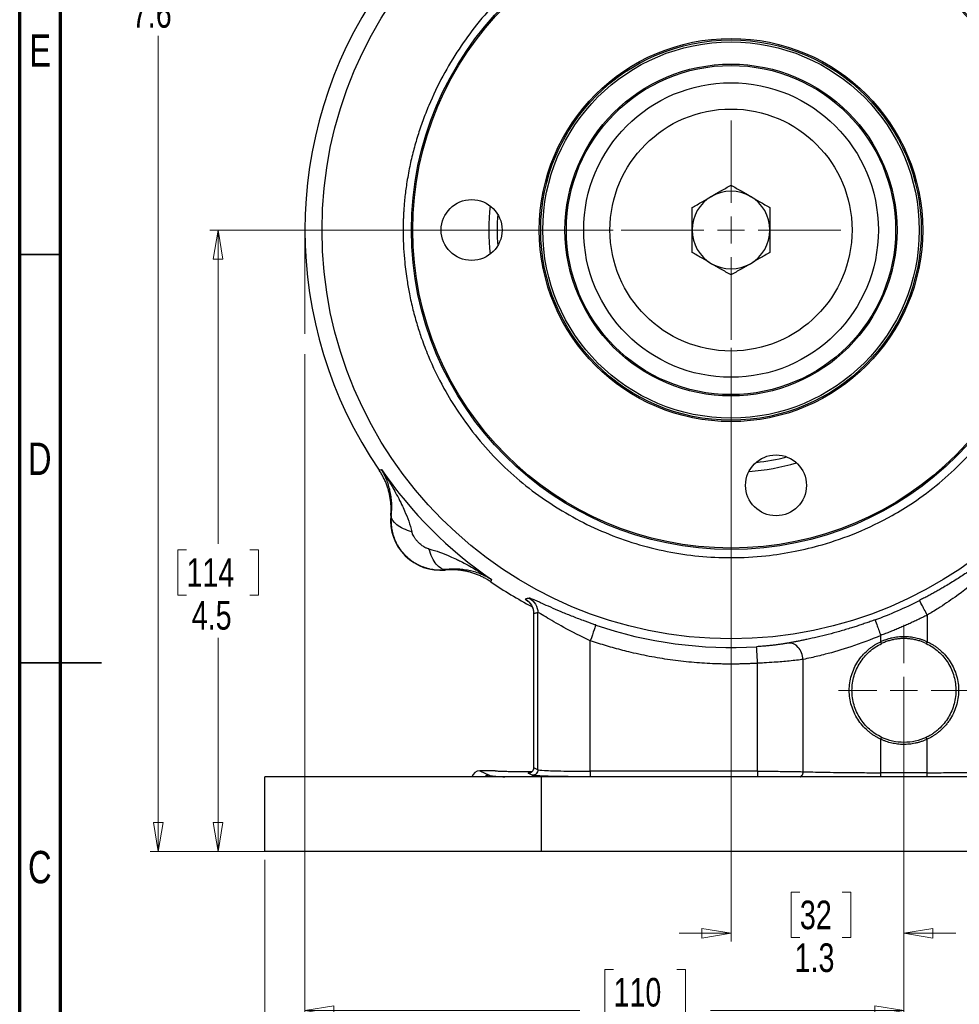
# Model space of a CAD drawing. Header units: inches. Extents: x 0.6 to 16.3, y 0.2 to 11.5.
# Tile 2 of 21: x 0.6 to 5.1, y 4.2 to 8.9. Entities that reach past the tile are written whole.
import ezdxf

# ---------------------------------------------------------------- set-up
doc = ezdxf.new("R2010")
doc.units = ezdxf.units.IN
doc.header["$MEASUREMENT"] = 0
doc.linetypes.add('CENTERX2', pattern=[0.8, 0.5, -0.1, 0.1, -0.1])
doc.styles.add('SLDTEXTSTYLE0', font='TXT', dxfattribs={"width": 0.75})
doc.dimstyles.new('SLDDIMSTYLE0', dxfattribs={"dimtxt": 0.137795, "dimasz": 0.14, "dimexe": 0, "dimexo": 0.0625, "dimgap": 0.034449, "dimtad": 0, "dimdec": 1, "dimlfac": 1.5, "dimrnd": 1e-09, "dimzin": 12, "dimdsep": 46, "dimtxsty": 'SLDTEXTSTYLE0', "dimblk1": 'CLOSED', "dimblk2": 'CLOSED', "dimsah": 1, "dimcen": 0.09, "dimadec": 0, "dimazin": 3, "dimtfac": 1, "dimtdec": 1, "dimtofl": 0, "dimtmove": 0, "dimatfit": 3, "dimldrblk": 'CLOSED', "dimfxl": 0, "dimfrac": 2, "dimtolj": 1, "dimtzin": 12, "dimarcsym": 0})
doc.dimstyles.new('SLDDIMSTYLE2', dxfattribs={"dimtxt": 0.137795, "dimasz": 0.14, "dimexe": 0, "dimexo": 0.0625, "dimgap": 0.034449, "dimtad": 0, "dimdec": 1, "dimlfac": 1.5, "dimrnd": 1e-09, "dimzin": 12, "dimdsep": 46, "dimtxsty": 'SLDTEXTSTYLE0', "dimblk1": 'CLOSED', "dimblk2": 'CLOSED', "dimsah": 1, "dimcen": 0.09, "dimadec": 0, "dimazin": 3, "dimtfac": 1, "dimtofl": 0, "dimtmove": 0, "dimatfit": 3, "dimldrblk": 'CLOSED', "dimfxl": 0, "dimfrac": 2, "dimtolj": 1, "dimtzin": 12, "dimarcsym": 0})
doc.dimstyles.new('SLDDIMSTYLE4', dxfattribs={"dimtxt": 0.137795, "dimasz": 0.14, "dimexe": 0, "dimexo": 0.0625, "dimgap": 0.034449, "dimtad": 0, "dimtih": 1, "dimtoh": 1, "dimdec": 1, "dimlfac": 1.5, "dimrnd": 1e-09, "dimzin": 12, "dimdsep": 46, "dimtxsty": 'SLDTEXTSTYLE0', "dimblk1": 'CLOSED', "dimblk2": 'CLOSED', "dimsah": 1, "dimcen": 0.09, "dimadec": 0, "dimazin": 3, "dimtfac": 1, "dimtdec": 1, "dimtofl": 0, "dimtmove": 0, "dimatfit": 3, "dimldrblk": 'CLOSED', "dimfxl": 0, "dimfrac": 2, "dimtolj": 1, "dimtzin": 12, "dimarcsym": 0})
doc.dimstyles.new('SLDDIMSTYLE5', dxfattribs={"dimtxt": 0.137795, "dimasz": 0.14, "dimexe": 0, "dimexo": 0.0625, "dimgap": 0.034449, "dimtad": 0, "dimdec": 1, "dimlfac": 1.5, "dimrnd": 1e-09, "dimzin": 12, "dimdsep": 46, "dimtxsty": 'SLDTEXTSTYLE0', "dimblk1": 'CLOSED', "dimblk2": 'CLOSED', "dimsah": 1, "dimcen": 0.09, "dimadec": 0, "dimazin": 3, "dimtfac": 1, "dimtmove": 0, "dimatfit": 0, "dimldrblk": 'CLOSED', "dimfxl": 0, "dimfrac": 2, "dimtolj": 1, "dimtzin": 12, "dimarcsym": 0})

# ---------------------------------------------------------------- blocks, each defined once
blk = doc.blocks.new('_Closed')
at = {"color": 0, "linetype": 'ByBlock', "lineweight": -2}
for p, q in [((-1, 0.166667), (0, 0)), ((-1, 0.166667), (-1, -0.166667)), ((0, 0), (-1, -0.166667)), ((0, 0), (-1, 0))]:
    blk.add_line(p, q, dxfattribs=at)
blk = doc.blocks.new('_D_5')
at = {"color": 7, "linetype": 'Continuous', "lineweight": 0}
for p, q in [((3.3014, 9.9866), (1.2187, 9.9866)), ((1.2581, 9.9866), (1.2581, 9.3219)), ((1.1054, 9.2939), (1.0634, 9.2939)), ((1.0634, 9.2939), (1.0634, 9.0752)), ((1.4108, 9.2939), (1.4528, 9.2939)), ((1.4528, 9.2939), (1.4528, 9.0752)), ((1.0634, 9.0752), (1.1054, 9.0752)), ((1.4528, 9.0752), (1.4108, 9.0752)), ((1.2581, 4.9368), (1.2581, 8.869)), ((1.8519, 4.9368), (1.2187, 4.9368))]:
    blk.add_line(p, q, dxfattribs=at)
at = {"color": 7, "linetype": 'Continuous', "lineweight": 18, "xscale": 0.14, "yscale": 0.14}
for p, rotation in [((1.2581, 9.9866), 90.0000000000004), ((1.2581, 4.9368), 270.0000000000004)]:
    blk.add_blockref('_Closed', p, dxfattribs=dict(at, rotation=rotation))
at = {"color": 7, "linetype": 'Continuous', "lineweight": 18, "char_height": 0.1378, "attachment_point": 1, "style": 'SLDTEXTSTYLE0'}
for s, insert in [('192', (1.1054, 9.2528)), ('7.6', (1.1308, 9.0466))]:
    blk.add_mtext(s, dxfattribs=dict(at, insert=insert))
blk = doc.blocks.new('_D_6')
at = {"color": 7, "linetype": 'Continuous', "lineweight": 0}
for p, q in [((1.9649, 7.3353), (1.9649, 4.1309)), ((4.8515, 5.6741), (4.8515, 4.1309)), ((3.4518, 4.3688), (3.4098, 4.3688)), ((3.4098, 4.3688), (3.4098, 4.15)), ((3.7572, 4.3688), (3.7992, 4.3688)), ((3.7992, 4.3688), (3.7992, 4.15)), ((1.9649, 4.1703), (3.289, 4.1703)), ((3.4098, 4.15), (3.4518, 4.15)), ((3.7992, 4.15), (3.7572, 4.15)), ((4.8515, 4.1703), (3.92, 4.1703))]:
    blk.add_line(p, q, dxfattribs=at)
at = {"color": 7, "linetype": 'Continuous', "lineweight": 18, "xscale": 0.14, "yscale": 0.14, "rotation": 180.0000000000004}
blk.add_blockref('_Closed', (1.9649, 4.1703), dxfattribs=at)
at = {"color": 7, "linetype": 'Continuous', "lineweight": 18, "xscale": 0.14, "yscale": 0.14}
blk.add_blockref('_Closed', (4.8515, 4.1703), dxfattribs=at)
at = {"color": 7, "linetype": 'Continuous', "lineweight": 18, "char_height": 0.1378, "attachment_point": 1, "style": 'SLDTEXTSTYLE0'}
for s, insert in [('110', (3.4518, 4.3276)), ('4.3', (3.4772, 4.1215))]:
    blk.add_mtext(s, dxfattribs=dict(at, insert=insert))
blk = doc.blocks.new('_D_7')
at = {"color": 7, "linetype": 'Continuous', "lineweight": 0}
for p, q in [((4.8515, 5.3582), (4.8515, 3.5588)), ((1.7715, 4.8974), (1.7715, 3.5588)), ((2.8424, 3.7967), (2.8005, 3.7967)), ((2.8005, 3.7967), (2.8005, 3.5779)), ((3.1479, 3.7967), (3.1899, 3.7967)), ((3.1899, 3.7967), (3.1899, 3.5779)), ((1.7715, 3.5982), (2.6796, 3.5982)), ((2.8005, 3.5779), (2.8424, 3.5779)), ((3.1899, 3.5779), (3.1479, 3.5779)), ((4.8515, 3.5982), (3.3107, 3.5982))]:
    blk.add_line(p, q, dxfattribs=at)
at = {"color": 7, "linetype": 'Continuous', "lineweight": 18, "xscale": 0.14, "yscale": 0.14, "rotation": 180.0000000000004}
blk.add_blockref('_Closed', (1.7715, 3.5982, -1.2152), dxfattribs=at)
at = {"color": 7, "linetype": 'Continuous', "lineweight": 18, "xscale": 0.14, "yscale": 0.14}
blk.add_blockref('_Closed', (4.8515, 3.5982, -1.2152), dxfattribs=at)
at = {"color": 7, "linetype": 'Continuous', "lineweight": 18, "char_height": 0.1378, "attachment_point": 1, "style": 'SLDTEXTSTYLE0'}
for s, insert in [('117', (2.8424, 3.7555)), ('4.6', (2.8679, 3.5494))]:
    blk.add_mtext(s, dxfattribs=dict(at, insert=insert))
blk = doc.blocks.new('_D_8')
at = {"color": 7, "linetype": 'Continuous', "lineweight": 0}
for p, q in [((4.0182, 7.365), (4.0182, 4.5037)), ((4.8515, 5.3582), (4.8515, 4.5037)), ((4.35, 4.7415), (4.308, 4.7415)), ((4.308, 4.7415), (4.308, 4.5228)), ((4.5537, 4.7415), (4.5956, 4.7415)), ((4.5956, 4.7415), (4.5956, 4.5228)), ((4.0182, 4.5431), (3.7682, 4.5431)), ((4.308, 4.5228), (4.35, 4.5228)), ((4.5956, 4.5228), (4.5537, 4.5228)), ((4.8515, 4.5431), (5.1015, 4.5431))]:
    blk.add_line(p, q, dxfattribs=at)
at = {"color": 7, "linetype": 'Continuous', "lineweight": 18, "xscale": 0.14, "yscale": 0.14}
blk.add_blockref('_Closed', (4.0182, 4.5431, -1.2152), dxfattribs=at)
at = {"color": 7, "linetype": 'Continuous', "lineweight": 18, "xscale": 0.14, "yscale": 0.14, "rotation": 180.0000000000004}
blk.add_blockref('_Closed', (4.8515, 4.5431, -1.2152), dxfattribs=at)
at = {"color": 7, "linetype": 'Continuous', "lineweight": 18, "char_height": 0.1378, "attachment_point": 1, "style": 'SLDTEXTSTYLE0'}
for s, insert in [('32', (4.35, 4.7004)), ('1.3', (4.3246, 4.4942))]:
    blk.add_mtext(s, dxfattribs=dict(at, insert=insert))
blk = doc.blocks.new('_D_9')
at = {"color": 7, "linetype": 'Continuous', "lineweight": 0}
for p, q in [((4.8515, 5.3582), (4.8515, 3.5588)), ((7.9315, 4.8974), (7.9315, 3.5588)), ((6.4005, 3.7967), (6.3585, 3.7967)), ((6.3585, 3.7967), (6.3585, 3.5779)), ((6.706, 3.7967), (6.748, 3.7967)), ((6.748, 3.7967), (6.748, 3.5779)), ((4.8515, 3.5982), (6.2377, 3.5982)), ((6.3585, 3.5779), (6.4005, 3.5779)), ((6.748, 3.5779), (6.706, 3.5779)), ((7.9315, 3.5982), (6.8688, 3.5982))]:
    blk.add_line(p, q, dxfattribs=at)
at = {"color": 7, "linetype": 'Continuous', "lineweight": 18, "xscale": 0.14, "yscale": 0.14, "rotation": 180.0000000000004}
blk.add_blockref('_Closed', (4.8515, 3.5982, -1.2152), dxfattribs=at)
at = {"color": 7, "linetype": 'Continuous', "lineweight": 18, "xscale": 0.14, "yscale": 0.14}
blk.add_blockref('_Closed', (7.9315, 3.5982, -1.2152), dxfattribs=at)
at = {"color": 7, "linetype": 'Continuous', "lineweight": 18, "char_height": 0.1378, "attachment_point": 1, "style": 'SLDTEXTSTYLE0'}
for s, insert in [('117', (6.4005, 3.7555)), ('4.6', (6.426, 3.5494))]:
    blk.add_mtext(s, dxfattribs=dict(at, insert=insert))
blk = doc.blocks.new('_D_10')
at = {"color": 7, "linetype": 'Continuous', "lineweight": 0}
for p, q in [((3.45, 7.9332), (1.5074, 7.9332)), ((1.5468, 7.9332), (1.5468, 6.42)), ((1.3941, 6.392), (1.3521, 6.392)), ((1.3521, 6.392), (1.3521, 6.1733)), ((1.6995, 6.392), (1.7415, 6.392)), ((1.7415, 6.392), (1.7415, 6.1733)), ((1.3521, 6.1733), (1.3941, 6.1733)), ((1.7415, 6.1733), (1.6995, 6.1733)), ((1.5468, 4.9368), (1.5468, 5.9671)), ((1.7322, 4.9368), (1.5074, 4.9368))]:
    blk.add_line(p, q, dxfattribs=at)
at = {"color": 7, "linetype": 'Continuous', "lineweight": 18, "xscale": 0.14, "yscale": 0.14}
for p, rotation in [((1.5468, 7.9332, -1.2152), 90.0000000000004), ((1.5468, 4.9368, -1.2152), 270.0000000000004)]:
    blk.add_blockref('_Closed', p, dxfattribs=dict(at, rotation=rotation))
at = {"color": 7, "linetype": 'Continuous', "lineweight": 18, "char_height": 0.1378, "attachment_point": 1, "style": 'SLDTEXTSTYLE0'}
for s, insert in [('114', (1.3941, 6.3509)), ('4.5', (1.4195, 6.1447))]:
    blk.add_mtext(s, dxfattribs=dict(at, insert=insert))
blk = doc.blocks.new('SW_CENTERMARKSYMBOL_0')
at = {"color": 0, "linetype": 'Continuous', "lineweight": 18}
for p, q in [((0, 0.1312), (0, 0.5288)), ((0, 0), (0, 0.0656)), ((-0.1312, 0), (-0.5288, 0)), ((0, 0), (-0.0656, 0)), ((0, 0), (0, -0.0656)), ((0, 0), (0.0656, 0)), ((0.1312, 0), (0.5288, 0)), ((0, -0.1312), (0, -0.5288))]:
    blk.add_line(p, q, dxfattribs=at)
blk = doc.blocks.new('SW_CENTERMARKSYMBOL_1')
at = {"color": 0, "linetype": 'Continuous', "lineweight": 18}
for p, q in [((0, 0.1312), (0, 0.316)), ((0, 0), (0, 0.0656)), ((-0.1312, 0), (-0.316, 0)), ((0, 0), (-0.0656, 0)), ((0, 0), (0, -0.0656)), ((0, 0), (0.0656, 0)), ((0.1312, 0), (0.316, 0)), ((0, -0.1312), (0, -0.316))]:
    blk.add_line(p, q, dxfattribs=at)

msp = doc.modelspace()

# ---------------------------------------------------------------- linework, layer by layer
at = {"color": 7, "linetype": 'Continuous', "lineweight": 70}
for p, q in [((0.5906, 0.1969), (0.5906, 11.4961)), ((0.7874, 0.3937), (0.7874, 11.2992))]:
    msp.add_line(p, q, dxfattribs=at)
at = {"color": 7, "linetype": 'CENTERX2', "lineweight": 18}
msp.add_line((1.9649, 7.9332), (1.9649, 7.3746), dxfattribs=at)
at = {"color": 7, "linetype": 'Continuous', "lineweight": 35}
for p, q in [((0.7874, 7.815), (0.5906, 7.815)), ((0.5906, 5.8465), (0.9843, 5.8465)), ((0.7874, 5.8465), (0.5906, 5.8465))]:
    msp.add_line(p, q, dxfattribs=at)
at = {"color": 7, "linetype": 'Continuous', "lineweight": 25}
for p, q in [((2.3223, 6.7756), (2.3281, 6.7774)), ((2.3281, 6.7774), (2.3337, 6.7791)), ((2.3788, 6.5564), (2.3809, 6.5565)), ((2.6415, 6.2959), (2.6413, 6.2938)), ((2.8624, 6.2431), (2.8606, 6.2373)), ((2.8641, 6.2487), (2.8624, 6.2431)), ((3.0672, 6.0843), (3.0672, 5.3407)), ((3.0675, 5.3408), (3.0675, 6.0841)), ((3.0873, 5.3309), (3.0873, 6.0883)), ((4.9633, 6.0766), (4.9633, 5.9486)), ((3.3403, 5.324), (3.3403, 5.9534)), ((4.7398, 5.9486), (4.7398, 5.9788)), ((4.7441, 5.9396), (4.7398, 5.9486)), ((4.9633, 5.9486), (4.959, 5.9396)), ((4.1465, 5.324), (4.1465, 5.8445)), ((4.3658, 5.3217), (4.3658, 5.863)), ((4.7398, 5.4784), (4.7441, 5.4874)), ((4.7398, 5.317), (4.7398, 5.4784)), ((4.9633, 5.4784), (4.959, 5.4874)), ((4.9633, 5.317), (4.9633, 5.4784)), ((2.8082, 5.3265), (2.852, 5.3046)), ((2.8825, 5.3265), (2.8082, 5.3265)), ((3.0873, 5.3309), (3.0675, 5.3408)), ((4.1465, 5.324), (3.3403, 5.324)), ((4.9633, 5.317), (4.7398, 5.317)), ((1.7715, 4.9368), (1.7715, 5.2968)), ((3.1049, 5.2968), (1.7715, 5.2968)), ((3.0607, 5.3043), (3.0409, 5.3142)), ((3.1049, 4.9368), (3.1049, 5.2968)), ((6.5982, 5.2968), (3.1049, 5.2968)), ((4.1465, 5.2973), (3.3403, 5.2973)), ((3.1049, 4.9368), (1.7715, 4.9368)), ((6.5982, 4.9368), (3.1049, 4.9368))]:
    msp.add_line(p, q, dxfattribs=at)
for centre, radius in [((4.0182, 7.9332), 1.9709), ((4.0182, 7.9332), 1.54), ((4.0182, 7.9332), 1.5333), ((4.0182, 7.9332), 0.9237), ((4.0182, 7.9332), 0.917), ((4.0182, 7.9332), 0.907), ((4.0182, 7.9332), 0.8), ((4.0182, 7.9332), 0.7933), ((4.0182, 7.9332), 0.71), ((4.0182, 7.9332), 0.5833), ((2.7682, 7.9332), 0.1467), ((4.2352, 6.7022), 0.1467)]:
    msp.add_circle(centre, radius, dxfattribs=at)
for centre, radius, start, end in [((4.0182, 7.9332), 2.0533, 145.6839, 214.3161), ((4.0182, 7.9332), 0.1875, 60, 120), ((4.0182, 7.9332), 0.1875, 120, 180), ((4.0182, 7.9332), 0.1875, 0, 60), ((4.0182, 7.9332), 1.1667, 174.2713, 185.7287), ((4.0182, 7.9332), 0.1875, 180, 240), ((4.0182, 7.9332), 0.1875, 300, 0), ((4.0182, 7.9332), 0.1875, 240, 300), ((4.0182, 7.9332), 1.1667, 274.2713, 285.7287), ((4.0182, 7.9332), 2.0419, 214.4163, 235.5837), ((2.6186, 6.5336), 0.2409, 174.5811, 275.4189), ((4.0182, 7.9332), 2.0533, 235.6839, 242.1267), ((4.0182, 7.9332), 2.0034, 290.2646, 296.9778), ((4.0182, 7.9332), 2.0127, 251.0991, 273.5144)]:
    msp.add_arc(centre, radius, start, end, dxfattribs=at)
at = {"color": 8, "linetype": 'Continuous', "lineweight": 25}
for start, end in [(176.1672, 183.8328), (276.1672, 283.8328)]:
    msp.add_arc((4.0182, 7.9332), 1.1267, start, end, dxfattribs=at)
at = {"color": 7, "linetype": 'Continuous', "lineweight": 25}
msp.add_ellipse((2.8082, 5.2865), major_axis=(0.0358, -0.0179), ratio=0.998288, start_param=2.034855, end_param=3.343982, dxfattribs=at)
for points, knots in [([(2.4381, 7.9332), (2.4381, 7.94), (2.4382, 7.9536), (2.4387, 7.9745), (2.4394, 7.9959), (2.4405, 8.0179), (2.442, 8.0404), (2.4439, 8.0635), (2.4476, 8.1022), (2.4551, 8.161), (2.4688, 8.2368), (2.4869, 8.3144), (2.508, 8.388), (2.5327, 8.4611), (2.5707, 8.558), (2.6266, 8.675), (2.7042, 8.8047), (2.7947, 8.9293), (2.8972, 9.0456), (3.0137, 9.1537), (3.1373, 9.2474), (3.2701, 9.3281), (3.4106, 9.3942), (3.5571, 9.4456), (3.7577, 9.4943), (4.0159, 9.5186), (4.274, 9.4941), (4.4497, 9.4517), (4.548, 9.4203), (4.649, 9.3825), (4.7663, 9.3276), (4.8995, 9.2477), (5.0203, 9.1575), (5.1345, 9.0523), (5.2378, 8.9364), (5.3298, 8.8106), (5.4092, 8.6772), (5.4734, 8.5419), (5.527, 8.397), (5.5668, 8.2472), (5.5919, 8.089), (5.6007, 7.9346), (5.5934, 7.78), (5.5701, 7.627), (5.5316, 7.477), (5.4783, 7.3301), (5.4115, 7.19), (5.3345, 7.0616), (5.2441, 6.9368), (5.1411, 6.8203), (5.0228, 6.7112), (4.9076, 6.6248), (4.7752, 6.5434), (4.6288, 6.4725), (4.4712, 6.4176), (4.3243, 6.382), (4.1781, 6.3596), (4.0744, 6.3538), (3.9669, 6.3536), (3.863, 6.3584), (3.7092, 6.381), (3.5583, 6.4191), (3.4118, 6.4719), (3.2713, 6.5386), (3.1382, 6.6184), (3.0137, 6.7105), (2.8989, 6.8143), (2.7951, 6.9291), (2.707, 7.0482), (2.6262, 7.1808), (2.5683, 7.3007), (2.5288, 7.4037), (2.5047, 7.4775), (2.4849, 7.549), (2.4689, 7.6208), (2.4553, 7.6973), (2.4459, 7.7706), (2.4407, 7.8383), (2.4387, 7.886), (2.4382, 7.9156), (2.4381, 7.9294), (2.4381, 7.9332)], [0, 0, 0, 0, 0.002041, 0.004142, 0.006303, 0.008523, 0.010803, 0.013143, 0.015542, 0.02255, 0.03108, 0.03886, 0.046636, 0.054253, 0.062217, 0.078117, 0.09343, 0.107875, 0.124663, 0.140275, 0.155893, 0.171544, 0.187199, 0.202817, 0.218423, 0.249606, 0.280797, 0.296405, 0.30421, 0.312017, 0.329059, 0.343302, 0.358958, 0.374592, 0.390225, 0.405864, 0.421675, 0.437144, 0.451122, 0.468372, 0.483955, 0.499527, 0.515112, 0.530696, 0.546291, 0.561906, 0.577901, 0.593188, 0.607163, 0.624489, 0.640139, 0.655803, 0.667989, 0.687134, 0.704906, 0.718383, 0.732818, 0.749627, 0.749733, 0.765368, 0.781034, 0.796718, 0.812392, 0.828089, 0.843694, 0.859302, 0.874872, 0.890449, 0.90607, 0.919648, 0.937373, 0.946271, 0.953027, 0.960867, 0.968708, 0.975284, 0.98439, 0.991029, 0.995844, 0.998834, 1, 1, 1, 1]), ([(3.9244, 8.0956), (3.9396, 8.1043), (3.9713, 8.1227), (4.0021, 8.1404), (4.0182, 8.1497)], [0, 0, 0, 0, 0.476313, 1, 1, 1, 1]), ([(4.0182, 8.1497), (4.0343, 8.1404), (4.065, 8.1227), (4.0968, 8.1043), (4.1119, 8.0956)], [0, 0, 0, 0, 0.523687, 1, 1, 1, 1]), ([(3.8307, 8.0415), (3.8468, 8.0508), (3.8775, 8.0685), (3.9093, 8.0869), (3.9244, 8.0956)], [0, 0, 0, 0, 0.523687, 1, 1, 1, 1]), ([(4.1119, 8.0956), (4.1271, 8.0869), (4.1588, 8.0685), (4.1896, 8.0508), (4.2057, 8.0415)], [0, 0, 0, 0, 0.476313, 1, 1, 1, 1]), ([(3.8307, 7.9332), (3.8307, 7.9507), (3.8307, 7.9874), (3.8307, 8.0229), (3.8307, 8.0415)], [0, 0, 0, 0, 0.476313, 1, 1, 1, 1]), ([(4.2057, 8.0415), (4.2057, 8.0229), (4.2057, 7.9874), (4.2057, 7.9507), (4.2057, 7.9332)], [0, 0, 0, 0, 0.523687, 1, 1, 1, 1]), ([(3.8307, 7.825), (3.8307, 7.8436), (3.8307, 7.8791), (3.8307, 7.9157), (3.8307, 7.9332)], [0, 0, 0, 0, 0.523687, 1, 1, 1, 1]), ([(4.2057, 7.9332), (4.2057, 7.9157), (4.2057, 7.8791), (4.2057, 7.8436), (4.2057, 7.825)], [0, 0, 0, 0, 0.476313, 1, 1, 1, 1]), ([(3.9244, 7.7708), (3.9093, 7.7796), (3.8775, 7.7979), (3.8468, 7.8157), (3.8307, 7.825)], [0, 0, 0, 0, 0.476313, 1, 1, 1, 1]), ([(4.2057, 7.825), (4.1896, 7.8157), (4.1588, 7.7979), (4.1271, 7.7796), (4.1119, 7.7708)], [0, 0, 0, 0, 0.523687, 1, 1, 1, 1]), ([(4.0182, 7.7167), (4.0021, 7.726), (3.9713, 7.7438), (3.9396, 7.7621), (3.9244, 7.7708)], [0, 0, 0, 0, 0.523687, 1, 1, 1, 1]), ([(4.1119, 7.7708), (4.0968, 7.7621), (4.065, 7.7438), (4.0343, 7.726), (4.0182, 7.7167)], [0, 0, 0, 0, 0.476313, 1, 1, 1, 1]), ([(2.3788, 6.5564), (2.379, 6.5596), (2.3796, 6.566), (2.3801, 6.5756), (2.3803, 6.5852), (2.3802, 6.5948), (2.3799, 6.6044), (2.3792, 6.6141), (2.3783, 6.6236), (2.3772, 6.6332), (2.3757, 6.6427), (2.374, 6.6522), (2.372, 6.6616), (2.3698, 6.671), (2.3672, 6.6802), (2.3644, 6.6895), (2.3613, 6.6986), (2.358, 6.7076), (2.3544, 6.7165), (2.3506, 6.7254), (2.3465, 6.7341), (2.3421, 6.7427), (2.3375, 6.7511), (2.3327, 6.7594), (2.3276, 6.7676), (2.324, 6.773), (2.3223, 6.7756)], [0, 0, 0, 0, 0.041666, 0.083331, 0.124998, 0.166665, 0.208333, 0.25, 0.291668, 0.333335, 0.375001, 0.416665, 0.458329, 0.499991, 0.541654, 0.583318, 0.624983, 0.66665, 0.708318, 0.749986, 0.791656, 0.833325, 0.874994, 0.916663, 0.958332, 1, 1, 1, 1]), ([(2.3809, 6.5565), (2.3812, 6.559), (2.3818, 6.5642), (2.3825, 6.5719), (2.383, 6.5797), (2.3833, 6.5875), (2.3835, 6.5954), (2.3836, 6.6035), (2.3834, 6.6115), (2.3827, 6.6267), (2.3805, 6.6493), (2.3754, 6.6772), (2.368, 6.7048), (2.36, 6.7269), (2.3518, 6.7458), (2.3439, 6.762), (2.3373, 6.7731), (2.3337, 6.7791)], [0, 0, 0, 0, 0.027232, 0.0551768, 0.0838464, 0.1132519, 0.1434034, 0.1743105, 0.205982, 0.238426, 0.3563474, 0.4866698, 0.6065984, 0.7421407, 0.813048, 0.8989905, 1, 1, 1, 1]), ([(2.3337, 6.7791), (2.345, 6.7621), (2.356, 6.7448), (2.3789, 6.7074), (2.3907, 6.6872), (2.4087, 6.6542), (2.4154, 6.6415), (2.4249, 6.6225), (2.4281, 6.6162), (2.4359, 6.5997), (2.4406, 6.5896), (2.4521, 6.5633), (2.4586, 6.547), (2.4707, 6.513), (2.4762, 6.4953), (2.4804, 6.4778)], [0, 0, 0, 0, 0.296408, 0.296408, 0.563592, 0.563592, 0.730583, 0.730583, 0.834952, 0.834952, 1.04369, 1.04369, 1.37767, 1.37767, 1.669903, 1.669903, 1.669903, 1.669903]), ([(2.3809, 6.5565), (2.3806, 6.5539), (2.3802, 6.5489), (2.3798, 6.5412), (2.3796, 6.531), (2.3799, 6.5182), (2.3814, 6.5028), (2.3838, 6.4876), (2.3872, 6.4726), (2.3915, 6.4578), (2.3969, 6.4433), (2.4031, 6.4292), (2.4102, 6.4156), (2.4182, 6.4024), (2.427, 6.3898), (2.4366, 6.3778), (2.447, 6.3665), (2.4581, 6.3558), (2.4698, 6.3459), (2.4821, 6.3368), (2.495, 6.3285), (2.5084, 6.321), (2.5222, 6.3144), (2.5364, 6.3088), (2.5509, 6.304), (2.5657, 6.3002), (2.5807, 6.2974), (2.5959, 6.2955), (2.6111, 6.2946), (2.6263, 6.2946), (2.6364, 6.2955), (2.6415, 6.2959)], [0, 0, 0, 0, 0.018271, 0.0365, 0.05469, 0.091436, 0.128125, 0.164759, 0.201341, 0.237875, 0.274365, 0.310813, 0.347223, 0.383599, 0.419943, 0.45626, 0.492552, 0.528822, 0.565076, 0.601315, 0.637543, 0.673765, 0.709982, 0.746199, 0.782419, 0.818646, 0.854883, 0.891133, 0.9274, 0.963688, 1, 1, 1, 1]), ([(2.5628, 6.3955), (2.5618, 6.3957), (2.5581, 6.3967), (2.5537, 6.3983), (2.5482, 6.4007), (2.5422, 6.4037), (2.5344, 6.4083), (2.5264, 6.414), (2.5189, 6.4201), (2.513, 6.4257), (2.5084, 6.4304), (2.5031, 6.4364), (2.4963, 6.445), (2.4891, 6.4563), (2.4844, 6.4657), (2.4821, 6.472), (2.4811, 6.4754), (2.4807, 6.477), (2.4805, 6.4779)], [0, 0, 0, 0, 0.0272854, 0.0966957, 0.1181176, 0.1775137, 0.2645843, 0.3409911, 0.4198607, 0.5000563, 0.5401228, 0.5799897, 0.6971505, 0.8081797, 0.9099168, 0.9564277, 0.9785373, 1, 1, 1, 1]), ([(5.3371, 6.4166), (5.3345, 6.4144), (5.3292, 6.4102), (5.3212, 6.4037), (5.313, 6.3971), (5.3046, 6.3905), (5.2961, 6.3838), (5.2874, 6.377), (5.2785, 6.3701), (5.2695, 6.3632), (5.2603, 6.3563), (5.2387, 6.3401), (5.2035, 6.3145), (5.1527, 6.2796), (5.0993, 6.245), (5.0559, 6.2187), (5.0242, 6.2003), (5.0049, 6.1894), (4.9855, 6.1787), (4.9661, 6.1682), (4.9466, 6.1579), (4.9335, 6.1512), (4.927, 6.1478)], [0, 0, 0, 0, 0.024883, 0.049809, 0.074786, 0.099822, 0.124926, 0.150106, 0.175371, 0.200728, 0.226185, 0.251751, 0.376957, 0.502103, 0.6272, 0.751362, 0.793385, 0.835119, 0.876606, 0.917887, 0.959004, 1, 1, 1, 1]), ([(2.5628, 6.3955), (2.5802, 6.3912), (2.598, 6.3857), (2.632, 6.3736), (2.6483, 6.3671), (2.6745, 6.3556), (2.6847, 6.351), (2.7011, 6.3431), (2.7075, 6.34), (2.7265, 6.3304), (2.7392, 6.3237), (2.7721, 6.3057), (2.7923, 6.294), (2.8298, 6.2711), (2.8471, 6.26), (2.8641, 6.2487)], [-1.668217, -1.668217, -1.668217, -1.668217, -1.375984, -1.375984, -1.042003, -1.042003, -0.833265, -0.833265, -0.728896, -0.728896, -0.561906, -0.561906, -0.294721, -0.294721, 0.001686, 0.001686, 0.001686, 0.001686]), ([(5.3307, 6.3562), (5.2974, 6.3245), (5.2592, 6.2901), (5.1801, 6.2247), (5.1402, 6.1938), (5.0712, 6.1449), (5.0438, 6.1265), (4.9985, 6.0978), (4.9809, 6.087), (4.9633, 6.0766)], [0, 0, 0, 0, 0.746069, 0.746069, 1.418582, 1.418582, 1.838902, 1.838902, 2.101602, 2.101602, 2.101602, 2.101602]), ([(2.8606, 6.2373), (2.8579, 6.2391), (2.8526, 6.2426), (2.8444, 6.2477), (2.8361, 6.2525), (2.8276, 6.2571), (2.819, 6.2615), (2.8103, 6.2656), (2.8015, 6.2694), (2.7926, 6.273), (2.7835, 6.2764), (2.7744, 6.2794), (2.7652, 6.2822), (2.7559, 6.2848), (2.7466, 6.287), (2.7372, 6.289), (2.7277, 6.2908), (2.7182, 6.2922), (2.7086, 6.2934), (2.699, 6.2943), (2.6894, 6.2949), (2.6798, 6.2952), (2.6702, 6.2953), (2.6605, 6.2951), (2.6509, 6.2946), (2.6445, 6.2941), (2.6413, 6.2938)], [0, 0, 0, 0, 0.041668, 0.083337, 0.125006, 0.166675, 0.208344, 0.250014, 0.291682, 0.33335, 0.375017, 0.416682, 0.458346, 0.500009, 0.541671, 0.583335, 0.624999, 0.666665, 0.708332, 0.75, 0.791667, 0.833335, 0.875002, 0.916669, 0.958334, 1, 1, 1, 1]), ([(2.8641, 6.2487), (2.8614, 6.2504), (2.8563, 6.2535), (2.8485, 6.2578), (2.8412, 6.2616), (2.8343, 6.2651), (2.8278, 6.2681), (2.8217, 6.2708), (2.809, 6.2761), (2.7898, 6.283), (2.7622, 6.2904), (2.7343, 6.2956), (2.7102, 6.2979), (2.6918, 6.2986), (2.679, 6.2986), (2.6663, 6.2981), (2.6539, 6.2973), (2.6455, 6.2964), (2.6415, 6.2959)], [0, 0, 0, 0, 0.045138, 0.087505, 0.127104, 0.163937, 0.198008, 0.229318, 0.257869, 0.393408, 0.51334, 0.643659, 0.761584, 0.81312, 0.862692, 0.910335, 0.956089, 1, 1, 1, 1]), ([(3.3662, 6.0291), (3.3634, 6.03), (3.3577, 6.032), (3.3492, 6.0349), (3.3408, 6.0379), (3.3323, 6.0409), (3.3239, 6.044), (3.3155, 6.047), (3.3001, 6.0527), (3.2781, 6.061), (3.2499, 6.072), (3.2227, 6.083), (3.188, 6.0975), (3.148, 6.1148), (3.1139, 6.1301), (3.0911, 6.1404), (3.0763, 6.147), (3.0642, 6.1523), (3.0565, 6.1554), (3.0517, 6.1571), (3.049, 6.158), (3.0469, 6.1585), (3.0462, 6.1584), (3.0459, 6.1584)], [0, 0, 0, 0, 0.017433, 0.034864, 0.052305, 0.069768, 0.087265, 0.104808, 0.122409, 0.183768, 0.245268, 0.307124, 0.368893, 0.493333, 0.618657, 0.682108, 0.745089, 0.808835, 0.872178, 0.904203, 0.936119, 0.96802, 1, 1, 1, 1]), ([(3.0479, 6.1357), (3.0478, 6.1357), (3.0474, 6.1358), (3.051, 6.1318), (3.0558, 6.1251), (3.0607, 6.1159), (3.0658, 6.1021), (3.0666, 6.0911), (3.0672, 6.0837)], [0, 0, 0, 0, 0.156934, 0.352609, 0.499649, 0.623568, 0.744667, 1, 1, 1, 1]), ([(3.0873, 6.0883), (3.0859, 6.088), (3.0845, 6.0877), (3.0806, 6.0868), (3.078, 6.0863), (3.0738, 6.0854), (3.0722, 6.0851), (3.0695, 6.0846), (3.0685, 6.0843), (3.0675, 6.0841)], [-1.301885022, -1.301885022, -1.301885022, -1.301885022, -1.300192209, -1.300192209, -1.297065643, -1.297065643, -1.295111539, -1.295111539, -1.293890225, -1.293890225, -1.293890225, -1.293890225]), ([(3.3403, 5.9534), (3.2957, 5.9735), (3.2516, 5.9959), (3.1784, 6.0363), (3.1481, 6.0544), (3.112, 6.0759), (3.1015, 6.0821), (3.0907, 6.0876), (3.0882, 6.0885), (3.0873, 6.0883)], [0, 0, 0, 0, 0.709491, 0.709491, 1.349033, 1.349033, 1.748746, 1.748746, 1.998567, 1.998567, 1.998567, 1.998567]), ([(4.9633, 6.0766), (4.956, 6.0729), (4.9415, 6.0656), (4.9195, 6.0549), (4.8975, 6.0445), (4.8753, 6.0343), (4.853, 6.0244), (4.8306, 6.0148), (4.808, 6.0054), (4.7854, 5.9963), (4.7626, 5.9874), (4.7474, 5.9817), (4.7398, 5.9788)], [0, 0, 0, 0, 0.100082, 0.20011, 0.300096, 0.400055, 0.5, 0.599945, 0.699904, 0.79989, 0.899918, 1, 1, 1, 1]), ([(4.7121, 6.0538), (4.7082, 6.0524), (4.7006, 6.0496), (4.6892, 6.0455), (4.6777, 6.0415), (4.6663, 6.0375), (4.6549, 6.0336), (4.6435, 6.0298), (4.6321, 6.026), (4.6208, 6.0223), (4.6095, 6.0187), (4.5829, 6.0104), (4.5415, 5.9981), (4.4864, 5.9833), (4.4334, 5.9704), (4.3933, 5.9615), (4.3647, 5.9555), (4.3462, 5.9518), (4.3284, 5.9484), (4.3112, 5.9451), (4.3004, 5.9432), (4.295, 5.9422)], [0, 0, 0, 0, 0.024981, 0.049885, 0.074724, 0.099508, 0.124247, 0.148951, 0.173631, 0.198297, 0.222961, 0.247632, 0.372188, 0.496187, 0.621572, 0.746869, 0.797499, 0.84803, 0.898558, 0.949183, 1, 1, 1, 1]), ([(4.1465, 5.8445), (4.1389, 5.8441), (4.1238, 5.8432), (4.1011, 5.8422), (4.0785, 5.8414), (4.0558, 5.8409), (4.0331, 5.8406), (4.0104, 5.8405), (3.9878, 5.8408), (3.9651, 5.8412), (3.9158, 5.8427), (3.8399, 5.8473), (3.7379, 5.8586), (3.6366, 5.8748), (3.5564, 5.8917), (3.4967, 5.9065), (3.4573, 5.917), (3.4181, 5.9283), (3.379, 5.9404), (3.3532, 5.9491), (3.3403, 5.9534)], [0, 0, 0, 0, 0.027729, 0.055447, 0.083156, 0.11086, 0.138562, 0.166265, 0.193972, 0.221687, 0.249413, 0.374699, 0.500001, 0.625287, 0.750589, 0.800482, 0.850351, 0.900214, 0.950091, 1, 1, 1, 1]), ([(4.295, 5.9422), (4.2934, 5.9419), (4.2902, 5.9413), (4.2851, 5.9404), (4.2799, 5.9396), (4.2745, 5.9387), (4.2689, 5.9378), (4.2593, 5.9364), (4.2453, 5.9344), (4.226, 5.9319), (4.2058, 5.9296), (4.1871, 5.9278), (4.1705, 5.9263), (4.1561, 5.9252), (4.1464, 5.9246), (4.1416, 5.9243)], [0, 0, 0, 0, 0.042178, 0.084248, 0.12626, 0.168266, 0.210317, 0.252463, 0.377811, 0.50283, 0.627604, 0.751693, 0.834672, 0.917293, 1, 1, 1, 1]), ([(4.7398, 5.9788), (4.6916, 5.9582), (4.6427, 5.9398), (4.5524, 5.9097), (4.5109, 5.8977), (4.4481, 5.8814), (4.4251, 5.8759), (4.3904, 5.8682), (4.3777, 5.8655), (4.3658, 5.863)], [0, 0, 0, 0, 0.680024, 0.680024, 1.293004, 1.293004, 1.676117, 1.676117, 1.915562, 1.915562, 1.915562, 1.915562]), ([(4.7398, 5.4784), (4.7373, 5.4796), (4.7323, 5.4819), (4.7249, 5.4858), (4.7177, 5.4899), (4.7106, 5.4941), (4.7037, 5.4986), (4.6969, 5.5034), (4.6902, 5.5083), (4.6837, 5.5135), (4.67, 5.525), (4.6506, 5.5444), (4.6285, 5.574), (4.6108, 5.6062), (4.5978, 5.6407), (4.5899, 5.6767), (4.5873, 5.7135), (4.5899, 5.7503), (4.5978, 5.7862), (4.6108, 5.8208), (4.6285, 5.853), (4.6506, 5.8826), (4.6716, 5.9035), (4.6888, 5.9177), (4.7009, 5.9265), (4.7134, 5.9346), (4.7263, 5.9421), (4.7353, 5.9464), (4.7398, 5.9486)], [0, 0, 0, 0, 0.014042, 0.028047, 0.042027, 0.055995, 0.069966, 0.083952, 0.097967, 0.112024, 0.126136, 0.188817, 0.251292, 0.313882, 0.375847, 0.438108, 0.500006, 0.561892, 0.624166, 0.686129, 0.748721, 0.811194, 0.873877, 0.899235, 0.924449, 0.949596, 0.974754, 1, 1, 1, 1]), ([(4.7441, 5.4874), (4.7227, 5.4975), (4.7028, 5.5107), (4.6677, 5.5419), (4.6524, 5.56), (4.6274, 5.5996), (4.6176, 5.6211), (4.6045, 5.6663), (4.6012, 5.6899), (4.6012, 5.7371), (4.6045, 5.7607), (4.6177, 5.8058), (4.6274, 5.8274), (4.6524, 5.867), (4.6677, 5.8851), (4.7028, 5.9163), (4.7227, 5.9294), (4.7441, 5.9396)], [0, 0, 0, 0, 0.125, 0.125, 0.25, 0.25, 0.375, 0.375, 0.5, 0.5, 0.625, 0.625, 0.75, 0.75, 0.875, 0.875, 1, 1, 1, 1]), ([(4.7398, 5.9486), (4.7423, 5.9498), (4.7473, 5.9521), (4.7549, 5.9553), (4.7626, 5.9582), (4.7704, 5.9609), (4.7783, 5.9633), (4.7862, 5.9655), (4.8009, 5.9691), (4.8226, 5.9728), (4.8515, 5.9743), (4.8804, 5.9728), (4.9042, 5.9688), (4.9228, 5.964), (4.9366, 5.9597), (4.9501, 5.9546), (4.9589, 5.9506), (4.9633, 5.9486)], [0, 0, 0, 0, 0.03583, 0.071568, 0.107248, 0.142908, 0.178584, 0.21431, 0.250124, 0.375037, 0.500011, 0.624922, 0.749897, 0.812483, 0.874901, 0.937342, 1, 1, 1, 1]), ([(4.959, 5.9396), (4.9488, 5.9444), (4.9383, 5.9486), (4.9214, 5.954), (4.9152, 5.9557), (4.9027, 5.9586), (4.8963, 5.9599), (4.8836, 5.9618), (4.8772, 5.9626), (4.8644, 5.9636), (4.858, 5.9638), (4.8509, 5.9638), (4.8503, 5.9638), (4.8438, 5.9638), (4.838, 5.9635), (4.8258, 5.9626), (4.8194, 5.9618), (4.8067, 5.9599), (4.8004, 5.9586), (4.7878, 5.9557), (4.7816, 5.954), (4.7694, 5.95), (4.7633, 5.9479), (4.7529, 5.9436), (4.7484, 5.9417), (4.7441, 5.9396)], [3.1916112, 3.1916112, 3.1916112, 3.1916112, 3.3255438, 3.3255438, 3.4020282, 3.4020282, 3.4785126, 3.4785126, 3.554997, 3.554997, 3.6314814, 3.6314814, 3.6390293, 3.6390293, 3.7079658, 3.7079658, 3.7844502, 3.7844502, 3.8609347, 3.8609347, 3.9374191, 3.9374191, 4.0139035, 4.0139035, 4.0713673, 4.0713673, 4.0713673, 4.0713673]), ([(4.959, 5.9396), (4.9805, 5.9293), (5.0006, 5.916), (5.0359, 5.8844), (5.0513, 5.8662), (5.0764, 5.8261), (5.086, 5.8042), (5.0989, 5.7585), (5.1021, 5.7347), (5.1016, 5.6871), (5.0979, 5.6633), (5.0841, 5.6179), (5.0739, 5.5962), (5.0546, 5.5666), (5.0474, 5.5571), (5.0308, 5.5383), (5.0211, 5.5289), (5.0062, 5.5165), (5.0012, 5.5127), (4.9936, 5.5074), (4.9911, 5.5057), (4.9865, 5.5026), (4.9843, 5.5012), (4.9783, 5.4976), (4.9749, 5.4957), (4.9697, 5.4928), (4.9679, 5.4918), (4.9639, 5.4898), (4.9616, 5.4886), (4.959, 5.4874)], [0, 0, 0, 0, 0.125, 0.125, 0.25, 0.25, 0.375, 0.375, 0.5, 0.5, 0.625, 0.625, 0.75, 0.75, 0.8125, 0.8125, 0.875, 0.875, 0.90625, 0.90625, 0.921875, 0.921875, 0.9375, 0.9375, 0.96875, 0.96875, 0.984375, 0.984375, 1, 1, 1, 1]), ([(4.9633, 5.9486), (4.9658, 5.9474), (4.9709, 5.945), (4.9783, 5.9411), (4.9856, 5.937), (4.9927, 5.9327), (4.9997, 5.9281), (5.0065, 5.9233), (5.0133, 5.9183), (5.0198, 5.9131), (5.0336, 5.9015), (5.0531, 5.8818), (5.0753, 5.8519), (5.093, 5.8192), (5.1058, 5.7843), (5.1135, 5.7479), (5.1158, 5.7108), (5.1127, 5.6737), (5.1042, 5.6375), (5.0907, 5.6028), (5.0753, 5.5758), (5.0607, 5.5555), (5.0481, 5.5406), (5.0342, 5.5262), (5.0206, 5.5143), (5.0083, 5.5049), (4.9976, 5.4974), (4.9865, 5.4905), (4.9751, 5.4841), (4.9672, 5.4803), (4.9633, 5.4784)], [0, 0, 0, 0, 0.014172, 0.028304, 0.042412, 0.056507, 0.070605, 0.084719, 0.098861, 0.113047, 0.12729, 0.190548, 0.253586, 0.316749, 0.379272, 0.442091, 0.504564, 0.567002, 0.629862, 0.69233, 0.755584, 0.787807, 0.820056, 0.854849, 0.889481, 0.911687, 0.933789, 0.955841, 0.977894, 1, 1, 1, 1]), ([(4.3658, 5.863), (4.3465, 5.8605), (4.3236, 5.8578), (4.2761, 5.8531), (4.2516, 5.851), (4.2103, 5.848), (4.194, 5.847), (4.1672, 5.8455), (4.1568, 5.845), (4.1465, 5.8445)], [0, 0, 0, 0, 0.2442785, 0.2442785, 0.4644733, 0.4644733, 0.602095, 0.602095, 0.6881086, 0.6881086, 0.6881086, 0.6881086]), ([(4.9633, 5.4784), (4.9609, 5.4773), (4.9563, 5.4751), (4.9491, 5.4721), (4.9419, 5.4693), (4.9346, 5.4667), (4.9273, 5.4644), (4.9199, 5.4622), (4.9124, 5.4603), (4.8982, 5.4571), (4.877, 5.4539), (4.8488, 5.4527), (4.8206, 5.4545), (4.7974, 5.4585), (4.7792, 5.4632), (4.7658, 5.4675), (4.7526, 5.4725), (4.744, 5.4764), (4.7398, 5.4784)], [0, 0, 0, 0, 0.033584, 0.067077, 0.100508, 0.133907, 0.167305, 0.200729, 0.23421, 0.267778, 0.389758, 0.51179, 0.633761, 0.75579, 0.8169, 0.877851, 0.938825, 1, 1, 1, 1]), ([(4.959, 5.4874), (4.9421, 5.4794), (4.9244, 5.4733), (4.8884, 5.4652), (4.8702, 5.4631), (4.8329, 5.4631), (4.8145, 5.4652), (4.7786, 5.4733), (4.7609, 5.4794), (4.7441, 5.4874)], [0, 0, 0, 0, 0.25, 0.25, 0.5, 0.5, 0.75, 0.75, 1, 1, 1, 1]), ([(2.8825, 5.3265), (2.8833, 5.3262), (2.8847, 5.3257), (2.8974, 5.3248), (2.9172, 5.324), (2.943, 5.3235), (2.9745, 5.3231), (3.0157, 5.3228), (3.0465, 5.323), (3.0605, 5.3231)], [0, 0, 0, 0, 0.12897, 0.241391, 0.415892, 0.524276, 0.629812, 0.831421, 1, 1, 1, 1]), ([(3.0672, 5.3415), (3.0671, 5.34), (3.067, 5.3371), (3.0659, 5.3326), (3.0639, 5.3282), (3.06, 5.3225), (3.0578, 5.3209), (3.0562, 5.3196)], [0, 0, 0, 0, 0.113433, 0.227954, 0.35435, 0.516579, 1, 1, 1, 1]), ([(3.0873, 5.3309), (3.0873, 5.324), (3.0844, 5.317), (3.0746, 5.3072), (3.0677, 5.3043), (3.0607, 5.3043)], [0, 0, 0, 0, 0.5, 0.5, 1, 1, 1, 1]), ([(3.0874, 5.3309), (3.0895, 5.3298), (3.1007, 5.3287), (3.142, 5.3266), (3.174, 5.3257), (3.2359, 5.3246), (3.262, 5.3243), (3.3058, 5.3241), (3.3231, 5.324), (3.3403, 5.324)], [0, 0, 0, 0, 0.465212, 0.465212, 0.987734, 0.987734, 1.31431, 1.31431, 1.51842, 1.51842, 1.51842, 1.51842]), ([(4.1465, 5.324), (4.1465, 5.3171), (4.1465, 5.3103), (4.1465, 5.3005), (4.1465, 5.2975), (4.1465, 5.2973)], [0, 0, 0, 0, 0.5, 0.5, 1, 1, 1, 1]), ([(4.1465, 5.324), (4.1686, 5.324), (4.1907, 5.3239), (4.2415, 5.3237), (4.2697, 5.3234), (4.3117, 5.3228), (4.3269, 5.3225), (4.3498, 5.3221), (4.3581, 5.3219), (4.3658, 5.3217)], [0.0000012, 0.0000012, 0.0000012, 0.0000012, 0.2264039, 0.2264039, 0.5332152, 0.5332152, 0.7249723, 0.7249723, 0.8448205, 0.8448205, 0.8448205, 0.8448205]), ([(4.3658, 5.3217), (4.3948, 5.3208), (4.4281, 5.32), (4.5047, 5.3186), (4.5488, 5.318), (4.6238, 5.3174), (4.6535, 5.3172), (4.7021, 5.317), (4.7209, 5.317), (4.7398, 5.317)], [0, 0, 0, 0, 0.2618208, 0.2618208, 0.5510605, 0.5510605, 0.7318354, 0.7318354, 0.8448197, 0.8448197, 0.8448197, 0.8448197]), ([(4.9633, 5.317), (4.9818, 5.317), (5.0003, 5.317), (5.0505, 5.3172), (5.082, 5.3174), (5.1317, 5.3178), (5.1505, 5.318), (5.1778, 5.3183), (5.1868, 5.3185), (5.2099, 5.3188), (5.2237, 5.319), (5.2585, 5.3197), (5.2789, 5.3201), (5.3118, 5.3209), (5.3249, 5.3213), (5.3372, 5.3217)], [0, 0, 0, 0, 0.1110913, 0.1110913, 0.3032811, 0.3032811, 0.4233998, 0.4233998, 0.4834591, 0.4834591, 0.579554, 0.579554, 0.7333058, 0.7333058, 0.8448204, 0.8448204, 0.8448204, 0.8448204]), ([(3.3403, 5.2973), (3.3375, 5.2973), (3.332, 5.2973), (3.3237, 5.2974), (3.3155, 5.2974), (3.3072, 5.2974), (3.299, 5.2974), (3.2849, 5.2975), (3.2651, 5.2976), (3.2398, 5.2978), (3.2151, 5.2981), (3.183, 5.2986), (3.1463, 5.2993), (3.1159, 5.3002), (3.0963, 5.3011), (3.0841, 5.3017), (3.0745, 5.3023), (3.0682, 5.3029), (3.0642, 5.3034), (3.0618, 5.3039), (3.0611, 5.3041), (3.0607, 5.3043)], [0, 0, 0, 0, 0.0195504, 0.0390647, 0.0585601, 0.0780538, 0.0975629, 0.1171046, 0.1789008, 0.2407299, 0.3049228, 0.3691505, 0.4999528, 0.630764, 0.6949691, 0.7592091, 0.8210226, 0.8828692, 0.9219146, 0.9609124, 1, 1, 1, 1])]:
    msp.add_open_spline(points, degree=3, knots=knots, dxfattribs=at)
for points in [[(2.4804, 6.4778), (2.4508, 6.4864), (2.3993, 6.5108), (2.3805, 6.5419), (2.3809, 6.5565)], [(2.6415, 6.2959), (2.6269, 6.2955), (2.5958, 6.3143), (2.5714, 6.3658), (2.5628, 6.3955)], [(3.0459, 6.1584), (3.0394, 6.1569), (3.033, 6.1554), (3.0266, 6.154)], [(3.0266, 6.154), (3.0389, 6.1471), (3.0598, 6.1266), (3.0675, 6.0983), (3.0675, 6.0841)], [(3.0459, 6.1584), (3.0583, 6.1515), (3.0795, 6.131), (3.0873, 6.1025), (3.0873, 6.0883)], [(4.9633, 6.0766), (4.954, 6.0948), (4.9355, 6.1312), (4.9273, 6.1472), (4.927, 6.1478)], [(3.3662, 6.0291), (3.366, 6.0284), (3.3602, 6.0114), (3.3469, 5.9728), (3.3403, 5.9534)], [(4.7121, 6.0538), (4.7123, 6.0532), (4.7185, 6.0363), (4.7327, 5.9981), (4.7398, 5.9788)], [(4.3658, 5.863), (4.3641, 5.8848), (4.3463, 5.9283), (4.3113, 5.9439), (4.295, 5.9422)], [(4.1465, 5.8445), (4.1452, 5.865), (4.1427, 5.9057), (4.1416, 5.9236), (4.1416, 5.9243)], [(3.0675, 5.3408), (3.0675, 5.3339), (3.0617, 5.32), (3.0479, 5.3142), (3.0409, 5.3142)], [(3.3403, 5.324), (3.3403, 5.3171), (3.3403, 5.3035), (3.3403, 5.2975), (3.3403, 5.2973)]]:
    msp.add_open_spline(points, degree=3, dxfattribs=at)
at = {"color": 8, "linetype": 'Continuous', "lineweight": 25}
for points, knots in [([(3.0461, 6.1384), (3.0414, 6.1414), (3.0261, 6.1512), (3.0264, 6.1528), (3.0266, 6.154)], [0, 0, 0, 0, 0.307025, 1, 1, 1, 1]), ([(4.3522, 5.2968), (4.3526, 5.2969), (4.3556, 5.2977), (4.3602, 5.3027), (4.3648, 5.3113), (4.3655, 5.3182), (4.3658, 5.3217)], [0, 0, 0, 0, 0.053222, 0.368673, 0.684124, 1, 1, 1, 1]), ([(4.7398, 5.2968), (4.7398, 5.2973), (4.7398, 5.2997), (4.7398, 5.3069), (4.7398, 5.3136), (4.7398, 5.317)], [0, 0, 0, 0, 0.120371, 0.560185, 1, 1, 1, 1]), ([(4.9633, 5.2968), (4.9633, 5.2973), (4.9633, 5.2997), (4.9633, 5.3069), (4.9633, 5.3136), (4.9633, 5.317)], [0, 0, 0, 0, 0.120371, 0.560185, 1, 1, 1, 1]), ([(2.852, 5.3046), (2.8467, 5.3042), (2.8384, 5.3035), (2.832, 5.2986), (2.8297, 5.2968)], [0, 0, 0, 0, 0.647824, 1, 1, 1, 1]), ([(2.852, 5.3046), (2.8547, 5.3038), (2.8601, 5.3021), (2.8837, 5.2997), (2.9063, 5.2979), (2.9249, 5.297), (2.9278, 5.2968)], [0, 0, 0, 0, 0.304606, 0.617976, 0.939606, 1, 1, 1, 1]), ([(3.0409, 5.3142), (3.0402, 5.3148), (3.0394, 5.3156), (3.0495, 5.3163), (3.0514, 5.3164)], [0, 0, 0, 0, 0.819203, 1, 1, 1, 1])]:
    msp.add_open_spline(points, degree=3, knots=knots, dxfattribs=at)

# ---------------------------------------------------------------- block references
at = {"color": 7, "linetype": 'Continuous', "lineweight": 0}
for name, p in [('SW_CENTERMARKSYMBOL_0', (4.0182, 7.9332)), ('SW_CENTERMARKSYMBOL_1', (4.8515, 5.7135))]:
    msp.add_blockref(name, p, dxfattribs=at)

# ---------------------------------------------------------------- texts
at = {"color": 7, "linetype": 'Continuous', "lineweight": 0, "char_height": 0.1562, "attachment_point": 2, "style": 'SLDTEXTSTYLE0'}
for s, insert in [('E', (0.6893, 8.8769)), ('D', (0.6871, 6.9084)), ('C', (0.6873, 4.9399))]:
    msp.add_mtext(s, dxfattribs=dict(at, insert=insert))

# ---------------------------------------------------------------- dimensions: what is measured, and where the dimension line sits
at = {"color": 7, "linetype": 'Continuous', "lineweight": 18}
for base, p1, p2, picture, middle in [((1.2581, 4.9368), (3.3408, 9.9866), (1.8913, 4.9368), '_D_5', (1.2581, 9.0955)), ((1.5468, 4.9368), (3.4894, 7.9332), (1.7715, 4.9368), '_D_10', (1.5468, 6.1936))]:
    dim = msp.add_linear_dim(base=base, p1=p1, p2=p2, angle=90, dimstyle='SLDDIMSTYLE4', dxfattribs=at)
    dim.commit()
    dim.dimension.update_dxf_attribs({"geometry": picture, "text_midpoint": middle, "dimtype": 160})
for base, p1, p2, dimstyle, picture, middle in [((1.9649, 4.1703), (4.8515, 5.7135), (1.9649, 7.3746), 'SLDDIMSTYLE0', '_D_6', (3.6045, 4.1703)), ((4.851523, 4.543073), (4.018189, 7.404394), (4.851523, 5.397534), 'SLDDIMSTYLE5', '_D_8', (4.451848, 4.543073)), ((4.8515, 3.5982), (1.7715, 4.9368), (4.8515, 5.3975), 'SLDDIMSTYLE2', '_D_7', (2.9952, 3.5982)), ((7.9315, 3.5982), (4.8515, 5.3975), (7.9315, 4.9368), 'SLDDIMSTYLE0', '_D_9', (6.5533, 3.5982))]:
    dim = msp.add_linear_dim(base=base, p1=p1, p2=p2, dimstyle=dimstyle, dxfattribs=at)
    dim.commit()
    dim.dimension.update_dxf_attribs({"geometry": picture, "text_midpoint": middle, "dimtype": 160})

doc.saveas('drawing.dxf')
